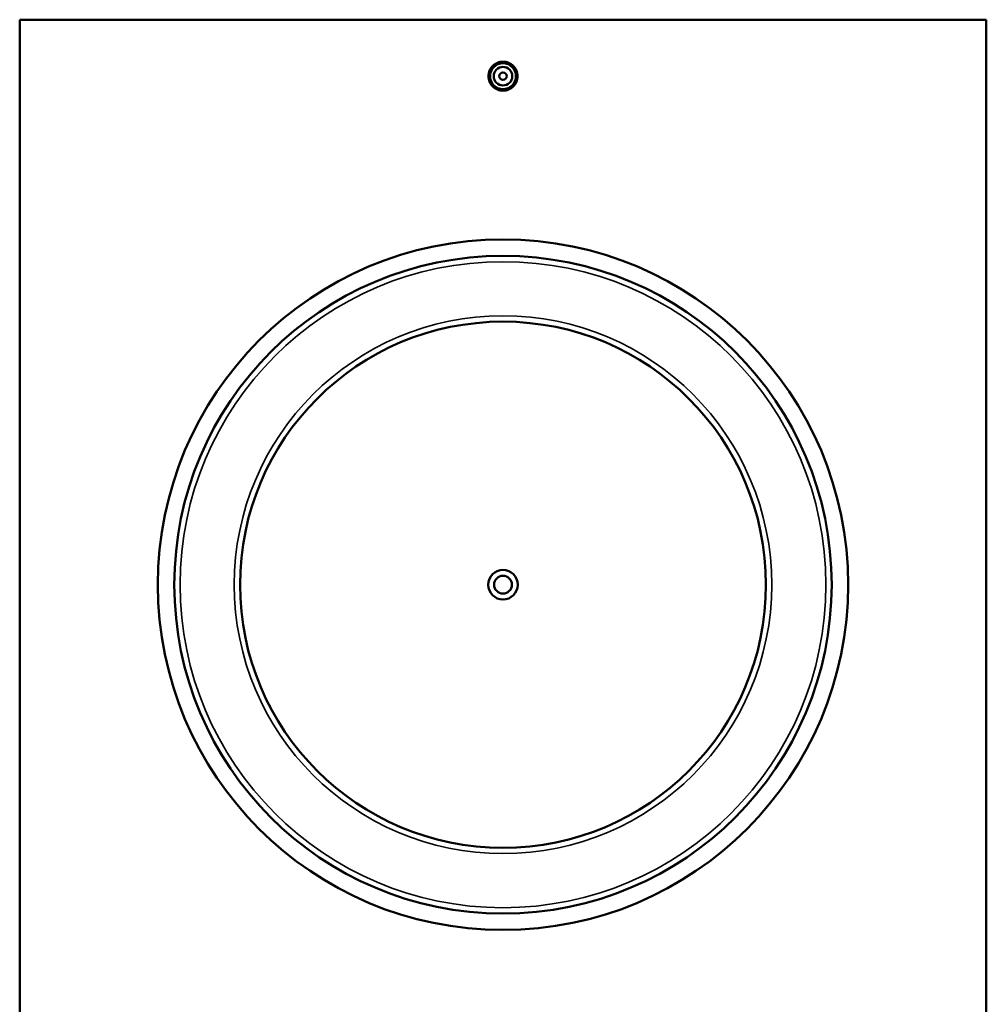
# Model space of a CAD drawing. Header units: millimetres. Extents: x -379 to 1593, y -430 to 1161.
# Tile 4 of 6: x 267 to 789, y 604 to 1135. Entities that reach past the tile are written whole.
import ezdxf

# ---------------------------------------------------------------- set-up
doc = ezdxf.new("R2010")
doc.units = ezdxf.units.MM
doc.layers.add('Visible (ANSI)', color=7, linetype='Continuous', lineweight=50)
doc.layers.add('Visible Narrow (ANSI)', color=7, linetype='Continuous', lineweight=35)

msp = doc.modelspace()

# ---------------------------------------------------------------- linework, layer by layer
at = {"layer": 'Visible (ANSI)'}
for p, q in [((266.53, 525.16), (266.53, 1135.16)), ((788.53, 1135.16), (266.53, 1135.16)), ((788.53, 1135.16), (788.53, 525.16))]:
    msp.add_line(p, q, dxfattribs=at)
for centre, radius in [((527.53, 1104.66), 7), ((527.53, 1104.66), 5), ((527.53, 1104.66), 2), ((527.53, 830.16), 186.38), ((527.53, 830.16), 177.5), ((527.53, 830.16), 142), ((527.53, 830.16), 8), ((527.53, 830.16), 4.8)]:
    msp.add_circle(centre, radius, dxfattribs=at)
msp.add_open_spline([(535.38, 1104.66), (535.38, 1103.68), (535.18, 1102.63), (534.38, 1100.69), (533.78, 1099.81), (532.38, 1098.42), (531.5, 1097.82), (529.57, 1097.02), (528.52, 1096.82), (526.55, 1096.82), (525.5, 1097.02), (523.56, 1097.82), (522.68, 1098.42), (521.29, 1099.81), (520.68, 1100.69), (519.88, 1102.63), (519.68, 1103.68), (519.68, 1104.66), (519.68, 1105.65), (519.88, 1106.7), (520.68, 1108.63), (521.29, 1109.51), (522.68, 1110.9), (523.56, 1111.51), (525.5, 1112.31), (526.55, 1112.5), (528.52, 1112.5), (529.57, 1112.31), (531.5, 1111.51), (532.38, 1110.9), (533.78, 1109.51), (534.38, 1108.63), (535.18, 1106.7), (535.38, 1105.65), (535.38, 1104.66)], degree=3, knots=[2.363868, 2.363868, 2.363868, 2.363868, 2.659467, 2.659467, 2.955065, 2.955065, 3.250434, 3.250434, 3.545802, 3.545802, 3.84117, 3.84117, 4.136539, 4.136539, 4.432137, 4.432137, 4.727736, 4.727736, 4.727736, 5.023254, 5.023254, 5.318773, 5.318773, 5.614221, 5.614221, 5.90967, 5.90967, 6.205118, 6.205118, 6.500567, 6.500567, 6.796085, 6.796085, 7.091604, 7.091604, 7.091604, 7.091604], dxfattribs=at)
at = {"layer": 'Visible Narrow (ANSI)'}
for radius in [174.35, 145.15]:
    msp.add_circle((527.53, 830.16), radius, dxfattribs=at)

doc.saveas('drawing.dxf')
